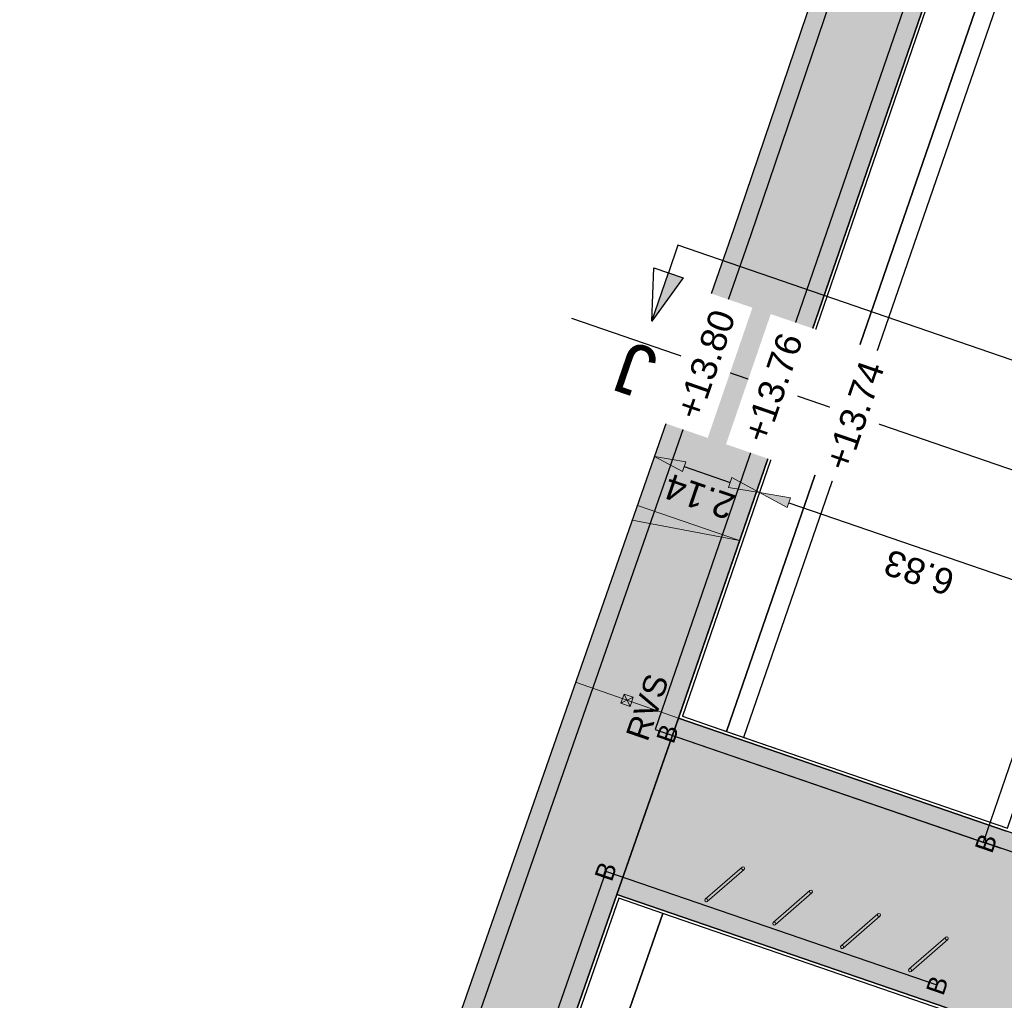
# Model space of a CAD drawing. Header units: metres. Extents: x 131295 to 132236, y 397710 to 398702.
# Tile 92 of 127: x 131602 to 131621, y 398340 to 398359. Entities that reach past the tile are written whole.
import ezdxf
from ezdxf.enums import TextEntityAlignment as Align

# ---------------------------------------------------------------- set-up
doc = ezdxf.new("R2010")
doc.units = ezdxf.units.M
doc.linetypes.add('AL-MATERIAALS', pattern=[2, 1, -1])
doc.layers.get('Defpoints').update_dxf_attribs({"color": 128})
for name, color, linetype, lineweight in [('N-D-dwarsprofiel situatie @ 0.2', 7, 'Continuous', 25), ('N-IE-afzetpaal', 190, 'Continuous', 18), ('N-IE-fietsbeugel @ 0.2', 190, 'Continuous', 18), ('N-KO-opsluitband 60x200mm', 2, 'Continuous', 25), ('N-KO-opsluitband achterkant', 8, 'Continuous', 5), ('N-KO-tekst banden', 1, 'Continuous', 18), ('N-KO-verloopband', 1, 'Continuous', 18), ('N-VH-afschotrichting @ 0.2', 250, 'Continuous', 18), ("N-VH-arcering 'MAT' grijs 254", 254, 'Continuous', 18), ('X-AL-maatvoering', 1, 'Continuous', 18), ('X-AL-materiaalscheiding', 1, 'AL-MATERIAALS', 18), ('X-AL-planhoogte', 190, 'Continuous', 25)]:
    doc.layers.add(name, color=color, linetype=linetype, lineweight=lineweight)
for name, color, linetype, plot in [('X-AL-contourlijnen', 30, 'Continuous', False), ('X-AL-hulplijn bandenlijnnummers', 30, 'Continuous', False), ('X-AL-hulplijn hoogtetekst', 190, 'Continuous', False)]:
    doc.layers.add(name, color=color, linetype=linetype, plot=plot)
doc.styles.add('CS Annotative', font='arial.ttf')
doc.dimstyles.new('CS Annotative', dxfattribs={"dimtxt": 2.5, "dimasz": 3, "dimexe": 0.18, "dimexo": 0.0625, "dimgap": 1, "dimtad": 1, "dimzin": 0, "dimdsep": 46, "dimtxsty": 'CS Annotative', "dimblk": 'CS Dimensionpijl', "dimcen": 0, "dimse1": 1, "dimse2": 1, "dimclrd": 256, "dimclre": 256, "dimclrt": 2, "dimadec": 0, "dimazin": 0, "dimtm": 1e-09, "dimtfac": 1, "dimtofl": 0, "dimtmove": 1, "dimatfit": 3, "dimfxl": 1, "dimtfillclr": 256, "dimtolj": 1, "dimtzin": 0, "dimarcsym": 0})

# ---------------------------------------------------------------- blocks, each defined once
blk = doc.blocks.new('CS Fietsbeugel')
at = {"flags": 128}
blk.add_lwpolyline([(-2.35, 0.3, 1), (-2.35, 0), (2.35, 0, 1), (2.35, 0.3)], format="xyb", close=True, dxfattribs=at)
for centre, start, end in [((-2.35, 0.15), 270, 90), ((2.35, 0.15), 90, 270)]:
    blk.add_arc(centre, 0.15, start, end)
blk = doc.blocks.new('CS Dimensionpijl')
h = blk.add_hatch(color=256)
h.dxf.hatch_style = 1
h.paths.add_polyline_path([(-1, -0.1667), (0, 0), (-1, 0.1667)])
at = {"flags": 128}
blk.add_lwpolyline([(0, 0.5), (0, -0.5)], dxfattribs=at)
blk.add_lwpolyline([(-1, -0.1667), (0, 0), (-1, 0.1667)], close=True, dxfattribs=at)
blk = doc.blocks.new('*D293')
at = {"layer": 'Defpoints', "color": 0, "transparency": 16777216}
for p in [(131614.705, 398351.33), (131616.727, 398350.635), (131616.402, 398349.689)]:
    blk.add_point(p, dxfattribs=at)
at = {"layer": 'X-AL-maatvoering', "lineweight": -2, "transparency": 16777216}
blk.add_line((131614.948, 398350.189), (131615.835, 398349.884), dxfattribs=at)
at = {"layer": 'X-AL-maatvoering', "lineweight": -2, "transparency": 16777216, "xscale": 0.6000000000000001, "yscale": 0.6000000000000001, "zscale": 0.6000000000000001}
for p, rotation in [((131614.38, 398350.384), 161.0319974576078), ((131616.402, 398349.689), 341.0319974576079)]:
    blk.add_blockref('CS Dimensionpijl', p, dxfattribs=dict(at, rotation=rotation))
at = {"layer": 'X-AL-maatvoering', "color": 2, "transparency": 16777216, "insert": (131615.245, 398349.61), "char_height": 0.5, "attachment_point": 5, "rotation": 161.032, "style": 'CS Annotative'}
blk.add_mtext('\\A1;2.14', dxfattribs=at)
blk = doc.blocks.new('*D294')
at = {"layer": 'Defpoints', "color": 0, "transparency": 16777216}
for p in [(131616.727, 398350.635), (131622.864, 398347.468), (131622.864, 398347.468)]:
    blk.add_point(p, dxfattribs=at)
at = {"layer": 'X-AL-maatvoering', "lineweight": -2, "transparency": 16777216}
blk.add_line((131616.97, 398349.494), (131622.296, 398347.663), dxfattribs=at)
at = {"layer": 'X-AL-maatvoering', "lineweight": -2, "transparency": 16777216, "xscale": 0.6000000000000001, "yscale": 0.6000000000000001, "zscale": 0.6000000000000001}
for p, rotation in [((131616.402, 398349.689), 161.0319974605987), ((131622.864, 398347.468), 341.0319974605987)]:
    blk.add_blockref('CS Dimensionpijl', p, dxfattribs=dict(at, rotation=rotation))
at = {"layer": 'X-AL-maatvoering', "color": 2, "transparency": 16777216, "insert": (131619.485, 398348.148), "char_height": 0.5, "attachment_point": 5, "rotation": 161.032, "style": 'CS Annotative'}
blk.add_mtext('\\A1;6.83', dxfattribs=at)
blk = doc.blocks.new('*U410')
at = {"ltscale": 0.2}
h = blk.add_hatch(color=256, dxfattribs=at)
h.dxf.hatch_style = 1
h.paths.add_polyline_path([(0, 0), (-9.864, 3.39), (-10.351, 1.972)])
blk.add_lwpolyline([(0, 0), (-9.864, 3.39), (-10.351, 1.972)], close=True, dxfattribs=at)
blk = doc.blocks.new('*U512')
for points in [[(-86.023, 26.606), (-84.623, 26.125), (-87.629, 21.933)], [(60.559, -23.781), (59.159, -23.299), (58.952, -28.453)]]:
    blk.add_hatch(color=256).paths.add_polyline_path(points)
for p, q in [((-87.629, 21.933), (-87.424, 27.087)), ((-87.629, 21.933), (-86.023, 26.606)), ((-87.424, 27.087), (-86.024, 26.606)), ((-86.023, 26.606), (-84.623, 26.125)), ((-84.623, 26.125), (-87.629, 21.933)), ((59.159, -23.299), (58.952, -28.453)), ((60.559, -23.781), (59.159, -23.299)), ((58.952, -28.453), (60.559, -23.781)), ((58.952, -28.453), (61.959, -24.263)), ((61.959, -24.263), (60.559, -23.781))]:
    blk.add_line(p, q)
at = {"ltscale": 10, "flags": 128}
for points in [[(-85.112, 29.257), (-86.023, 26.606)], [(61.47, -21.13), (60.559, -23.781)]]:
    blk.add_lwpolyline(points, dxfattribs=at)
blk.add_lwpolyline([(61.47, -21.13), (-85.112, 29.257)])
at = {"lineweight": 50, "style": 'CS Annotative'}
for tag, p in [('Dwp2:', (-89.254, 17.216)), ('Dwp1:', (57.33, -33.182))]:
    blk.add_attdef(tag, text='', height=5, rotation=161.03, dxfattribs=at).set_placement(p, align=Align.MIDDLE_CENTER)
blk = doc.blocks.new('CS Afzetpaal')
for p, q in [((-0.094, 0.094), (0.094, -0.094)), ((0.094, 0.094), (-0.094, -0.094))]:
    blk.add_line(p, q)
at = {"flags": 128}
blk.add_lwpolyline([(-0.094, 0.094), (0.094, 0.094), (0.094, -0.094), (-0.094, -0.094)], close=True, dxfattribs=at)
at = {"style": 'CS Annotative'}
blk.add_attdef('RECHTS', text='', height=0.45, dxfattribs=at).set_placement((0, -0.188), align=Align.TOP_CENTER)

msp = doc.modelspace()

# ---------------------------------------------------------------- hatches: boundary and pattern name
at = {"layer": "N-VH-arcering 'MAT' grijs 254"}
h = msp.add_hatch(color=256, dxfattribs=at)
h.dxf.hatch_style = 1
edge = h.paths.add_edge_path()
edge.add_line((131619.856, 398359.897), (131619.856, 398359.898))
edge.add_line((131619.856, 398359.898), (131621.023, 398363.303))
edge.add_line((131621.023, 398363.303), (131626.78, 398380.252))
edge.add_line((131626.78, 398380.252), (131627.957, 398383.718))
edge.add_line((131627.957, 398383.718), (131633.875, 398401.141))
edge.add_arc((131634.822, 398400.82), 1, 70.9935, 161.2383, ccw=False)
edge.add_line((131635.148, 398401.765), (131643.338, 398398.944))
edge.add_arc((131643.012, 398397.999), 1, -18.968, 70.9935, ccw=False)
edge.add_line((131643.958, 398397.674), (131642.964, 398394.781))
edge.add_line((131642.964, 398394.781), (131644.382, 398394.293))
edge.add_arc((131644.48, 398394.577), 0.3, 251.032, 341.032)
edge.add_line((131644.763, 398394.479), (131645.791, 398397.468))
edge.add_arc((131641.251, 398399.029), 4.8, 341.032, 430.9951)
edge.add_line((131642.815, 398403.567), (131633.536, 398406.763))
edge.add_line((131633.536, 398406.763), (131632.523, 398403.69))
edge.add_line((131632.523, 398403.69), (131615.908, 398354.776))
edge.add_line((131615.908, 398354.776), (131603.209, 398318.393))
edge.add_line((131603.209, 398318.393), (131602.126, 398315.375))
edge.add_line((131602.126, 398315.375), (131611.078, 398312.28))
edge.add_arc((131612.646, 398316.817), 4.8, 250.9315, 337.671)
edge.add_line((131617.087, 398314.993), (131619.055, 398319.786))
edge.add_arc((131600.74, 398327.309), 19.8, 337.671, 341.032)
edge.add_line((131619.465, 398320.873), (131620.239, 398323.126))
edge.add_line((131620.239, 398323.126), (131619.672, 398323.321))
edge.add_line((131619.672, 398323.321), (131619.737, 398323.51))
edge.add_line((131619.737, 398323.51), (131620.224, 398324.929))
edge.add_line((131620.224, 398324.929), (131620.289, 398325.118))
edge.add_line((131620.289, 398325.118), (131620.857, 398324.923))
edge.add_line((131620.857, 398324.923), (131621.036, 398325.443))
edge.add_arc((131620.752, 398325.541), 0.3, 341.032, 431.032)
edge.add_line((131620.849, 398325.824), (131615.809, 398327.557))
edge.add_line((131615.809, 398327.557), (131609.401, 398329.759))
edge.add_line((131609.401, 398329.759), (131613.652, 398341.939))
edge.add_line((131613.652, 398341.939), (131614.858, 398345.395))
edge.add_line((131614.858, 398345.395), (131619.856, 398359.897))
edge = h.paths.add_edge_path(flags=16)
edge.add_line((131608.113, 398326.077), (131617.217, 398322.948))
edge.add_arc((131616.892, 398322.003), 1, -18.968, 71.032, ccw=False)
edge.add_line((131617.838, 398321.678), (131617.698, 398321.269))
edge.add_arc((131606.658, 398324.96), 11.641, 336.1696, 341.5133, ccw=False)
edge.add_line((131617.306, 398320.257), (131615.416, 398315.67))
edge.add_arc((131612.644, 398316.817), 3, 250.9315, 337.5087, ccw=False)
edge.add_line((131611.664, 398313.982), (131605.668, 398316.055))
edge.add_arc((131605.995, 398317), 1, 160.705, 250.9315, ccw=False)
edge.add_line((131605.051, 398317.33), (131608.113, 398326.077))
h = msp.add_hatch(color=256, dxfattribs=at)
h.dxf.hatch_style = 1
edge = h.paths.add_edge_path()
edge.add_line((131625.588, 398340.533), (131625.653, 398340.722))
edge.add_line((131625.653, 398340.722), (131626.22, 398340.527))
edge.add_line((131626.22, 398340.527), (131626.399, 398341.047))
edge.add_arc((131626.115, 398341.145), 0.3, 341.032, 431.032)
edge.add_line((131626.213, 398341.429), (131621.172, 398343.161))
edge.add_line((131621.172, 398343.161), (131614.838, 398345.338))
edge.add_line((131614.838, 398345.338), (131613.652, 398341.939))
edge.add_line((131613.652, 398341.939), (131620.002, 398339.756))
edge.add_line((131620.002, 398339.756), (131625.042, 398338.024))
edge.add_arc((131625.14, 398338.308), 0.3, 251.032, 341.032)
edge.add_line((131625.424, 398338.21), (131625.602, 398338.73))
edge.add_line((131625.602, 398338.73), (131625.035, 398338.925))
edge.add_line((131625.035, 398338.925), (131625.1, 398339.114))
edge.add_line((131625.1, 398339.114), (131625.588, 398340.533))

# ---------------------------------------------------------------- linework, layer by layer
at = {"layer": 'N-KO-opsluitband 60x200mm', "flags": 128}
for points in [[(131626.178, 398357.725), (131619.856, 398359.897), (131614.838, 398345.338), (131621.172, 398343.161)], [(131620.002, 398339.756), (131613.652, 398341.939), (131609.401, 398329.759), (131615.809, 398327.557)]]:
    msp.add_lwpolyline(points, dxfattribs=at)
at = {"layer": 'N-KO-opsluitband achterkant', "flags": 128}
for points in [[(131626.158, 398357.668), (131619.893, 398359.821), (131614.915, 398345.375), (131621.191, 398343.218)], [(131619.982, 398339.7), (131613.689, 398341.863), (131609.477, 398329.797), (131615.828, 398327.614)]]:
    msp.add_lwpolyline(points, dxfattribs=at)
at = {"layer": 'N-KO-verloopband', "flags": 128}
msp.add_lwpolyline([(131614.838, 398345.338), (131612.855, 398346.03)], dxfattribs=at)
at = {"layer": 'X-AL-contourlijnen', "flags": 128}
msp.add_lwpolyline([(131632.523, 398403.69), (131615.908, 398354.776), (131603.209, 398318.393)], dxfattribs=at)
msp.add_lwpolyline([(131617.087, 398314.993), (131619.055, 398319.786, 0.014666), (131619.465, 398320.873), (131620.239, 398323.126), (131619.672, 398323.321), (131619.737, 398323.51), (131620.224, 398324.929), (131620.289, 398325.118), (131620.857, 398324.923), (131621.036, 398325.443, 0.414214), (131620.849, 398325.824), (131615.809, 398327.557), (131609.401, 398329.759), (131613.652, 398341.939), (131614.858, 398345.395), (131619.856, 398359.897), (131619.856, 398359.898), (131621.023, 398363.303), (131626.78, 398380.252)], format="xyb", dxfattribs=at)
for points in [[(131620.753, 398359.526), (131619.893, 398359.821), (131614.915, 398345.375), (131615.766, 398345.083)], [(131626.158, 398357.668), (131620.753, 398359.526), (131615.766, 398345.083), (131621.191, 398343.218)], [(131614.54, 398341.57), (131613.689, 398341.863), (131609.477, 398329.797), (131610.328, 398329.504)], [(131619.982, 398339.7), (131614.54, 398341.57), (131610.328, 398329.504), (131615.828, 398327.614)]]:
    msp.add_lwpolyline(points, close=True, dxfattribs=at)
msp.add_lwpolyline([(131625.588, 398340.533), (131625.653, 398340.722), (131626.22, 398340.527), (131626.399, 398341.047, 0.414214), (131626.213, 398341.429), (131621.172, 398343.161), (131614.838, 398345.338), (131613.652, 398341.939), (131620.002, 398339.756), (131625.042, 398338.024, 0.414214), (131625.424, 398338.21), (131625.602, 398338.73), (131625.035, 398338.925), (131625.1, 398339.114)], format="xyb", close=True, dxfattribs=at)
at = {"layer": 'X-AL-hulplijn bandenlijnnummers', "flags": 128}
for points in [[(131626.008, 398358.153), (131619.639, 398360.342), (131614.393, 398345.121), (131620.774, 398342.927)], [(131619.832, 398340.185), (131613.436, 398342.383), (131608.954, 398329.543), (131615.411, 398327.323)]]:
    msp.add_lwpolyline(points, dxfattribs=at)
at = {"layer": 'X-AL-hulplijn hoogtetekst', "flags": 128}
for points in [[(131633.869, 398406.653), (131632.855, 398403.579), (131616.239, 398354.662), (131603.539, 398318.276), (131602.455, 398315.256)], [(131626.291, 398358.056), (131619.639, 398360.342), (131614.393, 398345.121), (131621.058, 398342.83)], [(131621.084, 398359.411), (131616.097, 398344.968)], [(131612.776, 398353.05), (131647.945, 398340.962)]]:
    msp.add_lwpolyline(points, dxfattribs=at)
at = {"layer": 'X-AL-hulplijn hoogtetekst'}
msp.add_lwpolyline([(131625.889, 398340.641), (131626.051, 398341.114), (131620.727, 398342.944), (131625.96, 398358.17), (131631.285, 398356.34), (131631.447, 398356.812)], dxfattribs=at)
at = {"layer": 'X-AL-materiaalscheiding', "flags": 128}
for points in [[(131620.753, 398359.526), (131615.766, 398345.083)], [(131614.54, 398341.57), (131610.328, 398329.504)]]:
    msp.add_lwpolyline(points, dxfattribs=at)

# ---------------------------------------------------------------- block references
at = {"layer": 'N-D-dwarsprofiel situatie @ 0.2', "xscale": 0.2, "yscale": 0.2, "zscale": 0.2}
msp.add_blockref('*U512', (131631.852, 398348.608), dxfattribs=at).add_auto_attribs({'Dwp1:': 'J', 'Dwp2:': 'J'})
at = {"layer": 'N-IE-afzetpaal', "rotation": 71.02}
msp.add_blockref('CS Afzetpaal', (131613.847, 398345.684), dxfattribs=at).add_auto_attribs({'RECHTS': 'RVS'})
at = {"layer": 'N-IE-fietsbeugel @ 0.2', "xscale": 0.2, "yscale": 0.2, "zscale": 0.2, "rotation": 41.03}
for p in [(131615.751, 398342.112), (131617.062, 398341.661), (131618.372, 398341.211), (131619.682, 398340.761)]:
    msp.add_blockref('CS Fietsbeugel', p, dxfattribs=at)
at = {"layer": 'N-VH-afschotrichting @ 0.2', "xscale": 0.2, "yscale": 0.2, "zscale": 0.2}
msp.add_blockref('*U410', (131616.019, 398348.763), dxfattribs=at)

# ---------------------------------------------------------------- texts
at = {"layer": 'N-KO-tekst banden', "style": 'CS Annotative'}
for p in [(131614.628, 398345.04), (131620.774, 398342.927), (131613.436, 398342.383), (131619.832, 398340.185)]:
    msp.add_text('B', height=0.36, rotation=71.0188, dxfattribs=at).set_placement(p, align=Align.MIDDLE)

# ---------------------------------------------------------------- next in the draw order: texts
at = {"layer": 'X-AL-planhoogte', "char_height": 0.5, "attachment_point": 5, "rotation": 71.032, "style": 'CS Annotative', "bg_fill": 2}
for s, insert in [('+13.80', (131615.366, 398352.16)), ('+13.76', (131616.665, 398351.713)), ('+13.74', (131618.239, 398351.172))]:
    msp.add_mtext(s, dxfattribs=dict(at, insert=insert))

# ---------------------------------------------------------------- next in the draw order: dimensions: what is measured, and where the dimension line sits
at = {"layer": 'X-AL-maatvoering'}
dim = msp.add_aligned_dim(p1=(131614.705, 398351.33), p2=(131616.727, 398350.635), distance=-1, dimstyle='CS Annotative', dxfattribs=at)
dim.commit()
dim.dimension.update_dxf_attribs({"geometry": '*D293', "text_midpoint": (131615.245, 398349.61)})
dim = msp.add_linear_dim(base=(131622.864, 398347.468), p1=(131616.727, 398350.635), p2=(131622.864, 398347.468), angle=161.032, dimstyle='CS Annotative', dxfattribs=at)
dim.commit()
dim.dimension.update_dxf_attribs({"geometry": '*D294', "text_midpoint": (131619.485, 398348.148)})

doc.saveas('drawing.dxf')
